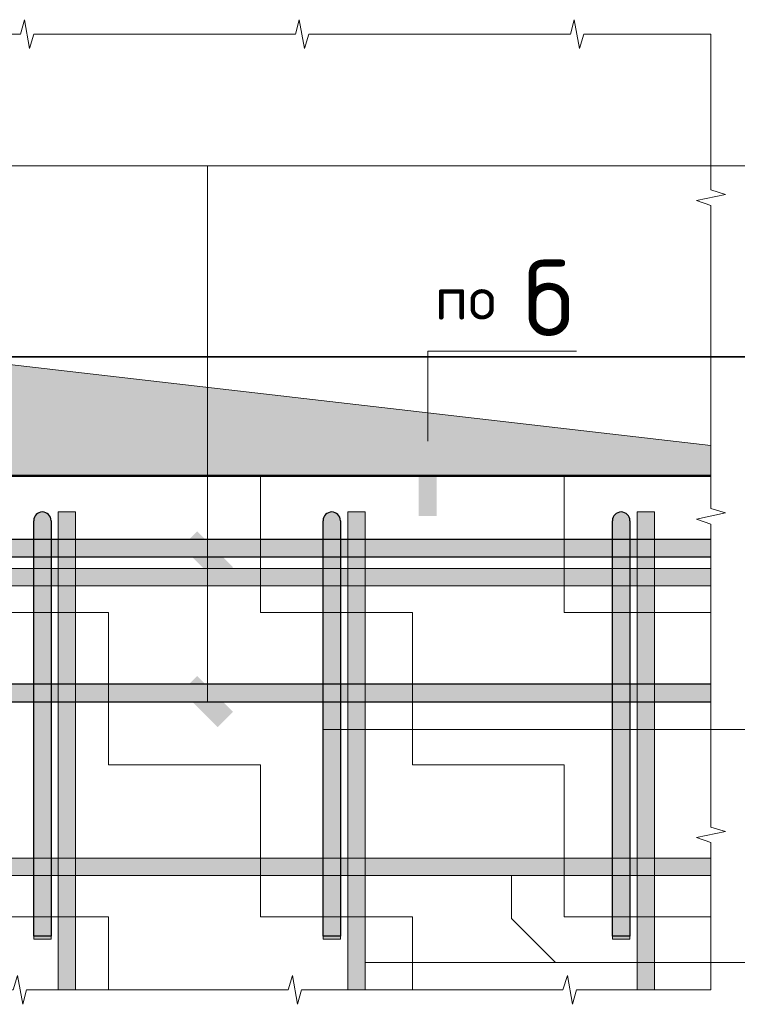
# Model space of a CAD drawing. Header units: metres. Extents: x -38 to 114, y -15 to 21.
# Tile 216 of 240: x 74.279 to 74.775, y 8.025 to 8.705. Entities that reach past the tile are written whole.
import ezdxf

# ---------------------------------------------------------------- set-up
doc = ezdxf.new("R2010")
doc.units = ezdxf.units.M
for name, color, linetype in [('XR$3$_3898', 7, 'Continuous'), ('XR$4$_3898', 7, 'Continuous'), ('XR$6$_3898', 7, 'Continuous')]:
    doc.layers.add(name, color=color, linetype=linetype)
doc.layers.add('XR$4$Арм.стержн. Арматура края', color=96, linetype='Continuous', lineweight=35)
doc.layers.add('XR$6$Арм.стержн. Арматура края', color=96, linetype='Continuous', lineweight=35)
doc.styles.add('ISOCPEUR', font='txt')
pattern_1 = [(0, (0.21, 0.21), (0.105, 0.105), [0.105, -0.105]), (90, (0.21, 0.21), (-0.105, 0.105), [0.105, -0.105])]

# ---------------------------------------------------------------- blocks, each defined once
blk = doc.blocks.new('ЭЛЕМЕНТ_УЗОРА_6')
at = {"color": 7, "linetype": 'Continuous', "lineweight": 13, "transparency": 33554687}
for p, q in [((73.80638, 8.6946), (73.80638, 8.6946)), ((74.75638, 8.6946), (74.75638, 8.6946)), ((73.80638, 8.0346), (73.80638, 8.0346)), ((74.75638, 8.0346), (74.75638, 8.0346)), ((74.75638, 8.0346), (74.75638, 8.0346))]:
    blk.add_line(p, q, dxfattribs=at)
for points in [[(73.80638, 8.6946), (73.89929, 8.6946), (73.90195, 8.7046), (73.90556, 8.6846), (73.9086, 8.6946), (73.99638, 8.6946)], [(73.99638, 8.6946), (74.08929, 8.6946), (74.09195, 8.7046), (74.09556, 8.6846), (74.0986, 8.6946), (74.18638, 8.6946)], [(74.18638, 8.6946), (74.27929, 8.6946), (74.28195, 8.7046), (74.28556, 8.6846), (74.2886, 8.6946), (74.37638, 8.6946)], [(74.37638, 8.6946), (74.46929, 8.6946), (74.47195, 8.7046), (74.47556, 8.6846), (74.4786, 8.6946), (74.56638, 8.6946)], [(74.56638, 8.6946), (74.65929, 8.6946), (74.66195, 8.7046), (74.66556, 8.6846), (74.6686, 8.6946), (74.75638, 8.6946)], [(73.80638, 8.4746), (73.80638, 8.58218), (73.79638, 8.58526), (73.81638, 8.58944), (73.80638, 8.59296), (73.80638, 8.6946), (73.80638, 8.6946)], [(74.75638, 8.6946), (74.75638, 8.6946), (74.75638, 8.58702), (74.76638, 8.58394), (74.74638, 8.57976), (74.75638, 8.57624), (74.75638, 8.4746)], [(73.80638, 8.2546), (73.80638, 8.36218), (73.79638, 8.36526), (73.81638, 8.36944), (73.80638, 8.37296), (73.80638, 8.4746)], [(74.75638, 8.4746), (74.75638, 8.36702), (74.76638, 8.36394), (74.74638, 8.35976), (74.75638, 8.35624), (74.75638, 8.2546)], [(73.80638, 8.0346), (73.80638, 8.0346), (73.80638, 8.14218), (73.79638, 8.14526), (73.81638, 8.14944), (73.80638, 8.15296), (73.80638, 8.2546)], [(74.75638, 8.2546), (74.75638, 8.14702), (74.76638, 8.14394), (74.74638, 8.13976), (74.75638, 8.13624), (74.75638, 8.0346)], [(73.99638, 8.0346), (73.90347, 8.0346), (73.90081, 8.0246), (73.8972, 8.0446), (73.89416, 8.0346), (73.80638, 8.0346)], [(74.18638, 8.0346), (74.09347, 8.0346), (74.09081, 8.0246), (74.0872, 8.0446), (74.08416, 8.0346), (73.99638, 8.0346)], [(74.37638, 8.0346), (74.28347, 8.0346), (74.28081, 8.0246), (74.2772, 8.0446), (74.27416, 8.0346), (74.18638, 8.0346)], [(74.56638, 8.0346), (74.47347, 8.0346), (74.47081, 8.0246), (74.4672, 8.0446), (74.46416, 8.0346), (74.37638, 8.0346)], [(74.75638, 8.0346), (74.66347, 8.0346), (74.66081, 8.0246), (74.6572, 8.0446), (74.65416, 8.0346), (74.56638, 8.0346)]]:
    blk.add_lwpolyline(points, dxfattribs=at)
blk = doc.blocks.new('СЛОЖНЫЙ_ОБЪЕКТ_14')
at = {"linetype": 'Continuous', "lineweight": 13, "transparency": 33554687}
blk.add_hatch(color=7, dxfattribs=at).paths.add_polyline_path([(73.80638, 8.3256), (74.75638, 8.3256), (74.75638, 8.3136), (73.80638, 8.3136)], flags=16)
at = {"color": 7, "linetype": 'Continuous', "lineweight": 13, "transparency": 33554687}
blk.add_lwpolyline([(73.80638, 8.3256), (74.75638, 8.3256), (74.75638, 8.3136), (73.80638, 8.3136), (73.80638, 8.3256)], close=True, dxfattribs=at)
blk = doc.blocks.new('СЛОЖНЫЙ_ОБЪЕКТ_15')
at = {"linetype": 'Continuous', "lineweight": 13, "transparency": 33554687}
blk.add_hatch(color=7, dxfattribs=at).paths.add_polyline_path([(73.80638, 8.1256), (74.75638, 8.1256), (74.75638, 8.1136), (73.80638, 8.1136)], flags=16)
at = {"color": 7, "linetype": 'Continuous', "lineweight": 13, "transparency": 33554687}
blk.add_lwpolyline([(73.80638, 8.1256), (74.75638, 8.1256), (74.75638, 8.1136), (73.80638, 8.1136), (73.80638, 8.1256)], close=True, dxfattribs=at)
blk = doc.blocks.new('СЛОЖНЫЙ_ОБЪЕКТ_16')
at = {"linetype": 'Continuous', "lineweight": 25, "transparency": 33554687}
blk.add_hatch(color=8, dxfattribs=at).paths.add_polyline_path([(73.85638, 8.3336), (74.75638, 8.3336), (74.75638, 8.3456), (73.85638, 8.3456)])
at = {"color": 7, "linetype": 'Continuous', "lineweight": 25, "transparency": 33554687}
blk.add_line((73.85638, 8.3336), (74.75638, 8.3336), dxfattribs=at)
blk.add_lwpolyline([(74.75638, 8.3456), (73.85638, 8.3456), (73.85638, 8.3336)], dxfattribs=at)
blk = doc.blocks.new('СЛОЖНЫЙ_ОБЪЕКТ_20')
at = {"linetype": 'Continuous', "lineweight": 13, "true_color": 0xc5c5c5, "transparency": 33554687}
for points in [[(74.2889, 8.36104), (74.28953, 8.36213), (74.29036, 8.36306), (74.29138, 8.3638), (74.29253, 8.36431), (74.29375, 8.36457), (74.29501, 8.36457), (74.29623, 8.36431), (74.29738, 8.3638), (74.29839, 8.36306), (74.29923, 8.36213), (74.29986, 8.36104), (74.30025, 8.35985), (74.30038, 8.3586), (74.30038, 8.0716), (74.28838, 8.0716), (74.28838, 8.3586), (74.28851, 8.35985)], [(74.28838, 8.0716), (74.30038, 8.0716), (74.30038, 8.0696), (74.28838, 8.0696)]]:
    blk.add_hatch(color=9, dxfattribs=at).paths.add_polyline_path(points, flags=16)
at = {"color": 7, "linetype": 'Continuous', "lineweight": 25, "transparency": 33554687}
blk.add_lwpolyline([(74.30038, 8.3586), (74.30038, 8.0716), (74.28838, 8.0716), (74.28838, 8.3586)], dxfattribs=at)
at = {"color": 7, "linetype": 'Continuous', "lineweight": 13, "transparency": 33554687}
blk.add_lwpolyline([(74.28838, 8.0716), (74.30038, 8.0716), (74.30038, 8.0696), (74.28838, 8.0696), (74.28838, 8.0716)], close=True, dxfattribs=at)
at = {"color": 7, "linetype": 'Continuous', "lineweight": 25, "transparency": 33554687}
blk.add_arc((74.29438, 8.3586), 0.006, 0, 180, dxfattribs=at)
blk = doc.blocks.new('СЛОЖНЫЙ_ОБЪЕКТ_21')
at = {"linetype": 'Continuous', "lineweight": 13, "true_color": 0xc5c5c5, "transparency": 33554687}
for points in [[(74.4889, 8.36104), (74.48953, 8.36213), (74.49036, 8.36306), (74.49138, 8.3638), (74.49253, 8.36431), (74.49375, 8.36457), (74.49501, 8.36457), (74.49623, 8.36431), (74.49738, 8.3638), (74.49839, 8.36306), (74.49923, 8.36213), (74.49986, 8.36104), (74.50025, 8.35985), (74.50038, 8.3586), (74.50038, 8.0716), (74.48838, 8.0716), (74.48838, 8.3586), (74.48851, 8.35985)], [(74.48838, 8.0716), (74.50038, 8.0716), (74.50038, 8.0696), (74.48838, 8.0696)]]:
    blk.add_hatch(color=9, dxfattribs=at).paths.add_polyline_path(points, flags=16)
at = {"color": 7, "linetype": 'Continuous', "lineweight": 25, "transparency": 33554687}
blk.add_lwpolyline([(74.50038, 8.3586), (74.50038, 8.0716), (74.48838, 8.0716), (74.48838, 8.3586)], dxfattribs=at)
at = {"color": 7, "linetype": 'Continuous', "lineweight": 13, "transparency": 33554687}
blk.add_lwpolyline([(74.48838, 8.0716), (74.50038, 8.0716), (74.50038, 8.0696), (74.48838, 8.0696), (74.48838, 8.0716)], close=True, dxfattribs=at)
at = {"color": 7, "linetype": 'Continuous', "lineweight": 25, "transparency": 33554687}
blk.add_arc((74.49438, 8.3586), 0.006, 0, 180, dxfattribs=at)
blk = doc.blocks.new('СЛОЖНЫЙ_ОБЪЕКТ_22')
at = {"linetype": 'Continuous', "lineweight": 13, "transparency": 33554687}
blk.add_hatch(color=7, dxfattribs=at).paths.add_polyline_path([(74.31738, 8.0346), (74.31738, 8.3646), (74.30538, 8.3646), (74.30538, 8.0346)])
at = {"color": 7, "linetype": 'Continuous', "lineweight": 13, "transparency": 33554687}
blk.add_lwpolyline([(74.31738, 8.0346), (74.31738, 8.3646), (74.30538, 8.3646), (74.30538, 8.0346), (74.31738, 8.0346)], close=True, dxfattribs=at)
blk = doc.blocks.new('СЛОЖНЫЙ_ОБЪЕКТ_23')
at = {"linetype": 'Continuous', "lineweight": 13, "transparency": 33554687}
blk.add_hatch(color=7, dxfattribs=at).paths.add_polyline_path([(74.51738, 8.0346), (74.51738, 8.3646), (74.50538, 8.3646), (74.50538, 8.0346)])
at = {"color": 7, "linetype": 'Continuous', "lineweight": 13, "transparency": 33554687}
blk.add_lwpolyline([(74.51738, 8.0346), (74.51738, 8.3646), (74.50538, 8.3646), (74.50538, 8.0346), (74.51738, 8.0346)], close=True, dxfattribs=at)
blk = doc.blocks.new('СЛОЖНЫЙ_ОБЪЕКТ_24')
at = {"linetype": 'Continuous', "lineweight": 13, "true_color": 0xc5c5c5, "transparency": 33554687}
for points in [[(74.6889, 8.36104), (74.68953, 8.36213), (74.69036, 8.36306), (74.69138, 8.3638), (74.69253, 8.36431), (74.69375, 8.36457), (74.69501, 8.36457), (74.69623, 8.36431), (74.69738, 8.3638), (74.69839, 8.36306), (74.69923, 8.36213), (74.69986, 8.36104), (74.70025, 8.35985), (74.70038, 8.3586), (74.70038, 8.0716), (74.68838, 8.0716), (74.68838, 8.3586), (74.68851, 8.35985)], [(74.68838, 8.0716), (74.70038, 8.0716), (74.70038, 8.0696), (74.68838, 8.0696)]]:
    blk.add_hatch(color=9, dxfattribs=at).paths.add_polyline_path(points, flags=16)
at = {"color": 7, "linetype": 'Continuous', "lineweight": 25, "transparency": 33554687}
blk.add_lwpolyline([(74.70038, 8.3586), (74.70038, 8.0716), (74.68838, 8.0716), (74.68838, 8.3586)], dxfattribs=at)
at = {"color": 7, "linetype": 'Continuous', "lineweight": 13, "transparency": 33554687}
blk.add_lwpolyline([(74.68838, 8.0716), (74.70038, 8.0716), (74.70038, 8.0696), (74.68838, 8.0696), (74.68838, 8.0716)], close=True, dxfattribs=at)
at = {"color": 7, "linetype": 'Continuous', "lineweight": 25, "transparency": 33554687}
blk.add_arc((74.69438, 8.3586), 0.006, 0, 180, dxfattribs=at)
blk = doc.blocks.new('СЛОЖНЫЙ_ОБЪЕКТ_25')
at = {"linetype": 'Continuous', "lineweight": 13, "transparency": 33554687}
blk.add_hatch(color=7, dxfattribs=at).paths.add_polyline_path([(74.71738, 8.0346), (74.71738, 8.3646), (74.70538, 8.3646), (74.70538, 8.0346)])
at = {"color": 7, "linetype": 'Continuous', "lineweight": 13, "transparency": 33554687}
blk.add_lwpolyline([(74.71738, 8.0346), (74.71738, 8.3646), (74.70538, 8.3646), (74.70538, 8.0346), (74.71738, 8.0346)], close=True, dxfattribs=at)
blk = doc.blocks.new('СЛОЖНЫЙ_ОБЪЕКТ_27')
at = {"linetype": 'Continuous', "lineweight": 25, "transparency": 33554687}
blk.add_hatch(color=8, dxfattribs=at).paths.add_polyline_path([(73.85638, 8.2336), (74.75638, 8.2336), (74.75638, 8.2456), (73.85638, 8.2456)])
at = {"color": 7, "linetype": 'Continuous', "lineweight": 25, "transparency": 33554687}
blk.add_line((73.85638, 8.2336), (74.75638, 8.2336), dxfattribs=at)
blk.add_lwpolyline([(74.75638, 8.2456), (73.85638, 8.2456), (73.85638, 8.2336)], dxfattribs=at)
blk = doc.blocks.new('ЭЛЕМЕНТ_УЗОРА_18')
at = {"color": 7, "linetype": 'Continuous', "lineweight": 13, "transparency": 33554687}
for p, q in [((73.80638, 8.6946), (73.80638, 8.6946)), ((74.75638, 8.6946), (74.75638, 8.6946)), ((73.80638, 8.0346), (73.80638, 8.0346)), ((74.75638, 8.0346), (74.75638, 8.0346)), ((74.75638, 8.0346), (74.75638, 8.0346))]:
    blk.add_line(p, q, dxfattribs=at)
for points in [[(73.80638, 8.6946), (73.89929, 8.6946), (73.90195, 8.7046), (73.90556, 8.6846), (73.9086, 8.6946), (73.99638, 8.6946)], [(73.99638, 8.6946), (74.08929, 8.6946), (74.09195, 8.7046), (74.09556, 8.6846), (74.0986, 8.6946), (74.18638, 8.6946)], [(74.18638, 8.6946), (74.27929, 8.6946), (74.28195, 8.7046), (74.28556, 8.6846), (74.2886, 8.6946), (74.37638, 8.6946)], [(74.37638, 8.6946), (74.46929, 8.6946), (74.47195, 8.7046), (74.47556, 8.6846), (74.4786, 8.6946), (74.56638, 8.6946)], [(74.56638, 8.6946), (74.65929, 8.6946), (74.66195, 8.7046), (74.66556, 8.6846), (74.6686, 8.6946), (74.75638, 8.6946)], [(73.80638, 8.4746), (73.80638, 8.58218), (73.79638, 8.58526), (73.81638, 8.58944), (73.80638, 8.59296), (73.80638, 8.6946), (73.80638, 8.6946)], [(74.75638, 8.6946), (74.75638, 8.6946), (74.75638, 8.58702), (74.76638, 8.58394), (74.74638, 8.57976), (74.75638, 8.57624), (74.75638, 8.4746)], [(73.80638, 8.2546), (73.80638, 8.36218), (73.79638, 8.36526), (73.81638, 8.36944), (73.80638, 8.37296), (73.80638, 8.4746)], [(74.75638, 8.4746), (74.75638, 8.36702), (74.76638, 8.36394), (74.74638, 8.35976), (74.75638, 8.35624), (74.75638, 8.2546)], [(73.80638, 8.0346), (73.80638, 8.0346), (73.80638, 8.14218), (73.79638, 8.14526), (73.81638, 8.14944), (73.80638, 8.15296), (73.80638, 8.2546)], [(74.75638, 8.2546), (74.75638, 8.14702), (74.76638, 8.14394), (74.74638, 8.13976), (74.75638, 8.13624), (74.75638, 8.0346)], [(73.99638, 8.0346), (73.90347, 8.0346), (73.90081, 8.0246), (73.8972, 8.0446), (73.89416, 8.0346), (73.80638, 8.0346)], [(74.18638, 8.0346), (74.09347, 8.0346), (74.09081, 8.0246), (74.0872, 8.0446), (74.08416, 8.0346), (73.99638, 8.0346)], [(74.37638, 8.0346), (74.28347, 8.0346), (74.28081, 8.0246), (74.2772, 8.0446), (74.27416, 8.0346), (74.18638, 8.0346)], [(74.56638, 8.0346), (74.47347, 8.0346), (74.47081, 8.0246), (74.4672, 8.0446), (74.46416, 8.0346), (74.37638, 8.0346)], [(74.75638, 8.0346), (74.66347, 8.0346), (74.66081, 8.0246), (74.6572, 8.0446), (74.65416, 8.0346), (74.56638, 8.0346)]]:
    blk.add_lwpolyline(points, dxfattribs=at)
blk = doc.blocks.new('СЛОЖНЫЙ_ОБЪЕКТ_53')
at = {"linetype": 'Continuous', "lineweight": 13, "transparency": 33554687}
blk.add_hatch(color=7, dxfattribs=at).paths.add_polyline_path([(73.80638, 8.3256), (74.75638, 8.3256), (74.75638, 8.3136), (73.80638, 8.3136)], flags=16)
at = {"color": 7, "linetype": 'Continuous', "lineweight": 13, "transparency": 33554687}
blk.add_lwpolyline([(73.80638, 8.3256), (74.75638, 8.3256), (74.75638, 8.3136), (73.80638, 8.3136), (73.80638, 8.3256)], close=True, dxfattribs=at)
blk = doc.blocks.new('СЛОЖНЫЙ_ОБЪЕКТ_54')
at = {"linetype": 'Continuous', "lineweight": 13, "transparency": 33554687}
blk.add_hatch(color=7, dxfattribs=at).paths.add_polyline_path([(73.80638, 8.1256), (74.75638, 8.1256), (74.75638, 8.1136), (73.80638, 8.1136)], flags=16)
at = {"color": 7, "linetype": 'Continuous', "lineweight": 13, "transparency": 33554687}
blk.add_lwpolyline([(73.80638, 8.1256), (74.75638, 8.1256), (74.75638, 8.1136), (73.80638, 8.1136), (73.80638, 8.1256)], close=True, dxfattribs=at)
blk = doc.blocks.new('СЛОЖНЫЙ_ОБЪЕКТ_55')
at = {"linetype": 'Continuous', "lineweight": 25, "transparency": 33554687}
blk.add_hatch(color=8, dxfattribs=at).paths.add_polyline_path([(73.85638, 8.3336), (74.75638, 8.3336), (74.75638, 8.3456), (73.85638, 8.3456)])
at = {"color": 7, "linetype": 'Continuous', "lineweight": 25, "transparency": 33554687}
blk.add_line((73.85638, 8.3336), (74.75638, 8.3336), dxfattribs=at)
blk.add_lwpolyline([(74.75638, 8.3456), (73.85638, 8.3456), (73.85638, 8.3336)], dxfattribs=at)
blk = doc.blocks.new('СЛОЖНЫЙ_ОБЪЕКТ_59')
at = {"linetype": 'Continuous', "lineweight": 13, "true_color": 0xc5c5c5, "transparency": 33554687}
for points in [[(74.2889, 8.36104), (74.28953, 8.36213), (74.29036, 8.36306), (74.29138, 8.3638), (74.29253, 8.36431), (74.29375, 8.36457), (74.29501, 8.36457), (74.29623, 8.36431), (74.29738, 8.3638), (74.29839, 8.36306), (74.29923, 8.36213), (74.29986, 8.36104), (74.30025, 8.35985), (74.30038, 8.3586), (74.30038, 8.0716), (74.28838, 8.0716), (74.28838, 8.3586), (74.28851, 8.35985)], [(74.28838, 8.0716), (74.30038, 8.0716), (74.30038, 8.0696), (74.28838, 8.0696)]]:
    blk.add_hatch(color=9, dxfattribs=at).paths.add_polyline_path(points, flags=16)
at = {"color": 7, "linetype": 'Continuous', "lineweight": 25, "transparency": 33554687}
blk.add_lwpolyline([(74.30038, 8.3586), (74.30038, 8.0716), (74.28838, 8.0716), (74.28838, 8.3586)], dxfattribs=at)
at = {"color": 7, "linetype": 'Continuous', "lineweight": 13, "transparency": 33554687}
blk.add_lwpolyline([(74.28838, 8.0716), (74.30038, 8.0716), (74.30038, 8.0696), (74.28838, 8.0696), (74.28838, 8.0716)], close=True, dxfattribs=at)
at = {"color": 7, "linetype": 'Continuous', "lineweight": 25, "transparency": 33554687}
blk.add_arc((74.29438, 8.3586), 0.006, 0, 180, dxfattribs=at)
blk = doc.blocks.new('СЛОЖНЫЙ_ОБЪЕКТ_60')
at = {"linetype": 'Continuous', "lineweight": 13, "true_color": 0xc5c5c5, "transparency": 33554687}
for points in [[(74.4889, 8.36104), (74.48953, 8.36213), (74.49036, 8.36306), (74.49138, 8.3638), (74.49253, 8.36431), (74.49375, 8.36457), (74.49501, 8.36457), (74.49623, 8.36431), (74.49738, 8.3638), (74.49839, 8.36306), (74.49923, 8.36213), (74.49986, 8.36104), (74.50025, 8.35985), (74.50038, 8.3586), (74.50038, 8.0716), (74.48838, 8.0716), (74.48838, 8.3586), (74.48851, 8.35985)], [(74.48838, 8.0716), (74.50038, 8.0716), (74.50038, 8.0696), (74.48838, 8.0696)]]:
    blk.add_hatch(color=9, dxfattribs=at).paths.add_polyline_path(points, flags=16)
at = {"color": 7, "linetype": 'Continuous', "lineweight": 25, "transparency": 33554687}
blk.add_lwpolyline([(74.50038, 8.3586), (74.50038, 8.0716), (74.48838, 8.0716), (74.48838, 8.3586)], dxfattribs=at)
at = {"color": 7, "linetype": 'Continuous', "lineweight": 13, "transparency": 33554687}
blk.add_lwpolyline([(74.48838, 8.0716), (74.50038, 8.0716), (74.50038, 8.0696), (74.48838, 8.0696), (74.48838, 8.0716)], close=True, dxfattribs=at)
at = {"color": 7, "linetype": 'Continuous', "lineweight": 25, "transparency": 33554687}
blk.add_arc((74.49438, 8.3586), 0.006, 0, 180, dxfattribs=at)
blk = doc.blocks.new('СЛОЖНЫЙ_ОБЪЕКТ_61')
at = {"linetype": 'Continuous', "lineweight": 13, "transparency": 33554687}
blk.add_hatch(color=7, dxfattribs=at).paths.add_polyline_path([(74.31738, 8.0346), (74.31738, 8.3646), (74.30538, 8.3646), (74.30538, 8.0346)])
at = {"color": 7, "linetype": 'Continuous', "lineweight": 13, "transparency": 33554687}
blk.add_lwpolyline([(74.31738, 8.0346), (74.31738, 8.3646), (74.30538, 8.3646), (74.30538, 8.0346), (74.31738, 8.0346)], close=True, dxfattribs=at)
blk = doc.blocks.new('СЛОЖНЫЙ_ОБЪЕКТ_62')
at = {"linetype": 'Continuous', "lineweight": 13, "transparency": 33554687}
blk.add_hatch(color=7, dxfattribs=at).paths.add_polyline_path([(74.51738, 8.0346), (74.51738, 8.3646), (74.50538, 8.3646), (74.50538, 8.0346)])
at = {"color": 7, "linetype": 'Continuous', "lineweight": 13, "transparency": 33554687}
blk.add_lwpolyline([(74.51738, 8.0346), (74.51738, 8.3646), (74.50538, 8.3646), (74.50538, 8.0346), (74.51738, 8.0346)], close=True, dxfattribs=at)
blk = doc.blocks.new('СЛОЖНЫЙ_ОБЪЕКТ_63')
at = {"linetype": 'Continuous', "lineweight": 13, "true_color": 0xc5c5c5, "transparency": 33554687}
for points in [[(74.6889, 8.36104), (74.68953, 8.36213), (74.69036, 8.36306), (74.69138, 8.3638), (74.69253, 8.36431), (74.69375, 8.36457), (74.69501, 8.36457), (74.69623, 8.36431), (74.69738, 8.3638), (74.69839, 8.36306), (74.69923, 8.36213), (74.69986, 8.36104), (74.70025, 8.35985), (74.70038, 8.3586), (74.70038, 8.0716), (74.68838, 8.0716), (74.68838, 8.3586), (74.68851, 8.35985)], [(74.68838, 8.0716), (74.70038, 8.0716), (74.70038, 8.0696), (74.68838, 8.0696)]]:
    blk.add_hatch(color=9, dxfattribs=at).paths.add_polyline_path(points, flags=16)
at = {"color": 7, "linetype": 'Continuous', "lineweight": 25, "transparency": 33554687}
blk.add_lwpolyline([(74.70038, 8.3586), (74.70038, 8.0716), (74.68838, 8.0716), (74.68838, 8.3586)], dxfattribs=at)
at = {"color": 7, "linetype": 'Continuous', "lineweight": 13, "transparency": 33554687}
blk.add_lwpolyline([(74.68838, 8.0716), (74.70038, 8.0716), (74.70038, 8.0696), (74.68838, 8.0696), (74.68838, 8.0716)], close=True, dxfattribs=at)
at = {"color": 7, "linetype": 'Continuous', "lineweight": 25, "transparency": 33554687}
blk.add_arc((74.69438, 8.3586), 0.006, 0, 180, dxfattribs=at)
blk = doc.blocks.new('СЛОЖНЫЙ_ОБЪЕКТ_64')
at = {"linetype": 'Continuous', "lineweight": 13, "transparency": 33554687}
blk.add_hatch(color=7, dxfattribs=at).paths.add_polyline_path([(74.71738, 8.0346), (74.71738, 8.3646), (74.70538, 8.3646), (74.70538, 8.0346)])
at = {"color": 7, "linetype": 'Continuous', "lineweight": 13, "transparency": 33554687}
blk.add_lwpolyline([(74.71738, 8.0346), (74.71738, 8.3646), (74.70538, 8.3646), (74.70538, 8.0346), (74.71738, 8.0346)], close=True, dxfattribs=at)
blk = doc.blocks.new('СЛОЖНЫЙ_ОБЪЕКТ_66')
at = {"linetype": 'Continuous', "lineweight": 25, "transparency": 33554687}
blk.add_hatch(color=8, dxfattribs=at).paths.add_polyline_path([(73.85638, 8.2336), (74.75638, 8.2336), (74.75638, 8.2456), (73.85638, 8.2456)])
at = {"color": 7, "linetype": 'Continuous', "lineweight": 25, "transparency": 33554687}
blk.add_line((73.85638, 8.2336), (74.75638, 8.2336), dxfattribs=at)
blk.add_lwpolyline([(74.75638, 8.2456), (73.85638, 8.2456), (73.85638, 8.2336)], dxfattribs=at)
blk = doc.blocks.new('ЭЛЕМЕНТ_УЗОРА_34')
at = {"color": 7, "linetype": 'Continuous', "lineweight": 13, "transparency": 33554687}
for p, q in [((73.80638, 8.6946), (73.80638, 8.6946)), ((74.75638, 8.6946), (74.75638, 8.6946)), ((73.80638, 8.0346), (73.80638, 8.0346)), ((74.75638, 8.0346), (74.75638, 8.0346)), ((74.75638, 8.0346), (74.75638, 8.0346))]:
    blk.add_line(p, q, dxfattribs=at)
for points in [[(73.80638, 8.6946), (73.89929, 8.6946), (73.90195, 8.7046), (73.90556, 8.6846), (73.9086, 8.6946), (73.99638, 8.6946)], [(73.99638, 8.6946), (74.08929, 8.6946), (74.09195, 8.7046), (74.09556, 8.6846), (74.0986, 8.6946), (74.18638, 8.6946)], [(74.18638, 8.6946), (74.27929, 8.6946), (74.28195, 8.7046), (74.28556, 8.6846), (74.2886, 8.6946), (74.37638, 8.6946)], [(74.37638, 8.6946), (74.46929, 8.6946), (74.47195, 8.7046), (74.47556, 8.6846), (74.4786, 8.6946), (74.56638, 8.6946)], [(74.56638, 8.6946), (74.65929, 8.6946), (74.66195, 8.7046), (74.66556, 8.6846), (74.6686, 8.6946), (74.75638, 8.6946)], [(73.80638, 8.4746), (73.80638, 8.58218), (73.79638, 8.58526), (73.81638, 8.58944), (73.80638, 8.59296), (73.80638, 8.6946), (73.80638, 8.6946)], [(74.75638, 8.6946), (74.75638, 8.6946), (74.75638, 8.58702), (74.76638, 8.58394), (74.74638, 8.57976), (74.75638, 8.57624), (74.75638, 8.4746)], [(73.80638, 8.2546), (73.80638, 8.36218), (73.79638, 8.36526), (73.81638, 8.36944), (73.80638, 8.37296), (73.80638, 8.4746)], [(74.75638, 8.4746), (74.75638, 8.36702), (74.76638, 8.36394), (74.74638, 8.35976), (74.75638, 8.35624), (74.75638, 8.2546)], [(73.80638, 8.0346), (73.80638, 8.0346), (73.80638, 8.14218), (73.79638, 8.14526), (73.81638, 8.14944), (73.80638, 8.15296), (73.80638, 8.2546)], [(74.75638, 8.2546), (74.75638, 8.14702), (74.76638, 8.14394), (74.74638, 8.13976), (74.75638, 8.13624), (74.75638, 8.0346)], [(73.99638, 8.0346), (73.90347, 8.0346), (73.90081, 8.0246), (73.8972, 8.0446), (73.89416, 8.0346), (73.80638, 8.0346)], [(74.18638, 8.0346), (74.09347, 8.0346), (74.09081, 8.0246), (74.0872, 8.0446), (74.08416, 8.0346), (73.99638, 8.0346)], [(74.37638, 8.0346), (74.28347, 8.0346), (74.28081, 8.0246), (74.2772, 8.0446), (74.27416, 8.0346), (74.18638, 8.0346)], [(74.56638, 8.0346), (74.47347, 8.0346), (74.47081, 8.0246), (74.4672, 8.0446), (74.46416, 8.0346), (74.37638, 8.0346)], [(74.75638, 8.0346), (74.66347, 8.0346), (74.66081, 8.0246), (74.6572, 8.0446), (74.65416, 8.0346), (74.56638, 8.0346)]]:
    blk.add_lwpolyline(points, dxfattribs=at)
blk = doc.blocks.new('СЛОЖНЫЙ_ОБЪЕКТ_85')
at = {"linetype": 'Continuous', "lineweight": 13, "transparency": 33554687}
blk.add_hatch(color=7, dxfattribs=at).paths.add_polyline_path([(73.80638, 8.3256), (74.75638, 8.3256), (74.75638, 8.3136), (73.80638, 8.3136)], flags=16)
at = {"color": 7, "linetype": 'Continuous', "lineweight": 13, "transparency": 33554687}
blk.add_lwpolyline([(73.80638, 8.3256), (74.75638, 8.3256), (74.75638, 8.3136), (73.80638, 8.3136), (73.80638, 8.3256)], close=True, dxfattribs=at)
blk = doc.blocks.new('СЛОЖНЫЙ_ОБЪЕКТ_86')
at = {"linetype": 'Continuous', "lineweight": 13, "transparency": 33554687}
blk.add_hatch(color=7, dxfattribs=at).paths.add_polyline_path([(73.80638, 8.1256), (74.75638, 8.1256), (74.75638, 8.1136), (73.80638, 8.1136)], flags=16)
at = {"color": 7, "linetype": 'Continuous', "lineweight": 13, "transparency": 33554687}
blk.add_lwpolyline([(73.80638, 8.1256), (74.75638, 8.1256), (74.75638, 8.1136), (73.80638, 8.1136), (73.80638, 8.1256)], close=True, dxfattribs=at)
blk = doc.blocks.new('СЛОЖНЫЙ_ОБЪЕКТ_87')
at = {"linetype": 'Continuous', "lineweight": 25, "transparency": 33554687}
blk.add_hatch(color=8, dxfattribs=at).paths.add_polyline_path([(73.85638, 8.3336), (74.75638, 8.3336), (74.75638, 8.3456), (73.85638, 8.3456)])
at = {"color": 7, "linetype": 'Continuous', "lineweight": 25, "transparency": 33554687}
blk.add_line((73.85638, 8.3336), (74.75638, 8.3336), dxfattribs=at)
blk.add_lwpolyline([(74.75638, 8.3456), (73.85638, 8.3456), (73.85638, 8.3336)], dxfattribs=at)
blk = doc.blocks.new('СЛОЖНЫЙ_ОБЪЕКТ_91')
at = {"linetype": 'Continuous', "lineweight": 13, "true_color": 0xc5c5c5, "transparency": 33554687}
for points in [[(74.2889, 8.36104), (74.28953, 8.36213), (74.29036, 8.36306), (74.29138, 8.3638), (74.29253, 8.36431), (74.29375, 8.36457), (74.29501, 8.36457), (74.29623, 8.36431), (74.29738, 8.3638), (74.29839, 8.36306), (74.29923, 8.36213), (74.29986, 8.36104), (74.30025, 8.35985), (74.30038, 8.3586), (74.30038, 8.0716), (74.28838, 8.0716), (74.28838, 8.3586), (74.28851, 8.35985)], [(74.28838, 8.0716), (74.30038, 8.0716), (74.30038, 8.0696), (74.28838, 8.0696)]]:
    blk.add_hatch(color=9, dxfattribs=at).paths.add_polyline_path(points, flags=16)
at = {"color": 7, "linetype": 'Continuous', "lineweight": 25, "transparency": 33554687}
blk.add_lwpolyline([(74.30038, 8.3586), (74.30038, 8.0716), (74.28838, 8.0716), (74.28838, 8.3586)], dxfattribs=at)
at = {"color": 7, "linetype": 'Continuous', "lineweight": 13, "transparency": 33554687}
blk.add_lwpolyline([(74.28838, 8.0716), (74.30038, 8.0716), (74.30038, 8.0696), (74.28838, 8.0696), (74.28838, 8.0716)], close=True, dxfattribs=at)
at = {"color": 7, "linetype": 'Continuous', "lineweight": 25, "transparency": 33554687}
blk.add_arc((74.29438, 8.3586), 0.006, 0, 180, dxfattribs=at)
blk = doc.blocks.new('СЛОЖНЫЙ_ОБЪЕКТ_92')
at = {"linetype": 'Continuous', "lineweight": 13, "true_color": 0xc5c5c5, "transparency": 33554687}
for points in [[(74.4889, 8.36104), (74.48953, 8.36213), (74.49036, 8.36306), (74.49138, 8.3638), (74.49253, 8.36431), (74.49375, 8.36457), (74.49501, 8.36457), (74.49623, 8.36431), (74.49738, 8.3638), (74.49839, 8.36306), (74.49923, 8.36213), (74.49986, 8.36104), (74.50025, 8.35985), (74.50038, 8.3586), (74.50038, 8.0716), (74.48838, 8.0716), (74.48838, 8.3586), (74.48851, 8.35985)], [(74.48838, 8.0716), (74.50038, 8.0716), (74.50038, 8.0696), (74.48838, 8.0696)]]:
    blk.add_hatch(color=9, dxfattribs=at).paths.add_polyline_path(points, flags=16)
at = {"color": 7, "linetype": 'Continuous', "lineweight": 25, "transparency": 33554687}
blk.add_lwpolyline([(74.50038, 8.3586), (74.50038, 8.0716), (74.48838, 8.0716), (74.48838, 8.3586)], dxfattribs=at)
at = {"color": 7, "linetype": 'Continuous', "lineweight": 13, "transparency": 33554687}
blk.add_lwpolyline([(74.48838, 8.0716), (74.50038, 8.0716), (74.50038, 8.0696), (74.48838, 8.0696), (74.48838, 8.0716)], close=True, dxfattribs=at)
at = {"color": 7, "linetype": 'Continuous', "lineweight": 25, "transparency": 33554687}
blk.add_arc((74.49438, 8.3586), 0.006, 0, 180, dxfattribs=at)
blk = doc.blocks.new('СЛОЖНЫЙ_ОБЪЕКТ_93')
at = {"linetype": 'Continuous', "lineweight": 13, "transparency": 33554687}
blk.add_hatch(color=7, dxfattribs=at).paths.add_polyline_path([(74.31738, 8.0346), (74.31738, 8.3646), (74.30538, 8.3646), (74.30538, 8.0346)])
at = {"color": 7, "linetype": 'Continuous', "lineweight": 13, "transparency": 33554687}
blk.add_lwpolyline([(74.31738, 8.0346), (74.31738, 8.3646), (74.30538, 8.3646), (74.30538, 8.0346), (74.31738, 8.0346)], close=True, dxfattribs=at)
blk = doc.blocks.new('СЛОЖНЫЙ_ОБЪЕКТ_94')
at = {"linetype": 'Continuous', "lineweight": 13, "transparency": 33554687}
blk.add_hatch(color=7, dxfattribs=at).paths.add_polyline_path([(74.51738, 8.0346), (74.51738, 8.3646), (74.50538, 8.3646), (74.50538, 8.0346)])
at = {"color": 7, "linetype": 'Continuous', "lineweight": 13, "transparency": 33554687}
blk.add_lwpolyline([(74.51738, 8.0346), (74.51738, 8.3646), (74.50538, 8.3646), (74.50538, 8.0346), (74.51738, 8.0346)], close=True, dxfattribs=at)
blk = doc.blocks.new('СЛОЖНЫЙ_ОБЪЕКТ_95')
at = {"linetype": 'Continuous', "lineweight": 13, "true_color": 0xc5c5c5, "transparency": 33554687}
for points in [[(74.6889, 8.36104), (74.68953, 8.36213), (74.69036, 8.36306), (74.69138, 8.3638), (74.69253, 8.36431), (74.69375, 8.36457), (74.69501, 8.36457), (74.69623, 8.36431), (74.69738, 8.3638), (74.69839, 8.36306), (74.69923, 8.36213), (74.69986, 8.36104), (74.70025, 8.35985), (74.70038, 8.3586), (74.70038, 8.0716), (74.68838, 8.0716), (74.68838, 8.3586), (74.68851, 8.35985)], [(74.68838, 8.0716), (74.70038, 8.0716), (74.70038, 8.0696), (74.68838, 8.0696)]]:
    blk.add_hatch(color=9, dxfattribs=at).paths.add_polyline_path(points, flags=16)
at = {"color": 7, "linetype": 'Continuous', "lineweight": 25, "transparency": 33554687}
blk.add_lwpolyline([(74.70038, 8.3586), (74.70038, 8.0716), (74.68838, 8.0716), (74.68838, 8.3586)], dxfattribs=at)
at = {"color": 7, "linetype": 'Continuous', "lineweight": 13, "transparency": 33554687}
blk.add_lwpolyline([(74.68838, 8.0716), (74.70038, 8.0716), (74.70038, 8.0696), (74.68838, 8.0696), (74.68838, 8.0716)], close=True, dxfattribs=at)
at = {"color": 7, "linetype": 'Continuous', "lineweight": 25, "transparency": 33554687}
blk.add_arc((74.69438, 8.3586), 0.006, 0, 180, dxfattribs=at)
blk = doc.blocks.new('СЛОЖНЫЙ_ОБЪЕКТ_96')
at = {"linetype": 'Continuous', "lineweight": 13, "transparency": 33554687}
blk.add_hatch(color=7, dxfattribs=at).paths.add_polyline_path([(74.71738, 8.0346), (74.71738, 8.3646), (74.70538, 8.3646), (74.70538, 8.0346)])
at = {"color": 7, "linetype": 'Continuous', "lineweight": 13, "transparency": 33554687}
blk.add_lwpolyline([(74.71738, 8.0346), (74.71738, 8.3646), (74.70538, 8.3646), (74.70538, 8.0346), (74.71738, 8.0346)], close=True, dxfattribs=at)
blk = doc.blocks.new('СЛОЖНЫЙ_ОБЪЕКТ_98')
at = {"linetype": 'Continuous', "lineweight": 25, "transparency": 33554687}
blk.add_hatch(color=8, dxfattribs=at).paths.add_polyline_path([(73.85638, 8.2336), (74.75638, 8.2336), (74.75638, 8.2456), (73.85638, 8.2456)])
at = {"color": 7, "linetype": 'Continuous', "lineweight": 25, "transparency": 33554687}
blk.add_line((73.85638, 8.2336), (74.75638, 8.2336), dxfattribs=at)
blk.add_lwpolyline([(74.75638, 8.2456), (73.85638, 8.2456), (73.85638, 8.2336)], dxfattribs=at)

msp = doc.modelspace()

# ---------------------------------------------------------------- hatches: boundary and pattern name
at = {"linetype": 'Continuous', "lineweight": 13, "transparency": 33554687}
h = msp.add_hatch(dxfattribs=at)
h.set_pattern_fill('____', scale=0.105, style=0, pattern_type=2)
h.set_pattern_definition(pattern_1)
h.paths.add_polyline_path([(73.80638, 8.6946), (73.80638, 8.0346), (74.75638, 8.0346), (74.75638, 8.3896), (74.18138, 8.3896), (74.18138, 8.6946)], flags=0)
h = msp.add_hatch(dxfattribs=at)
h.set_pattern_fill('____', scale=0.105, style=0, pattern_type=2)
h.set_pattern_definition(pattern_1)
h.paths.add_polyline_path([(73.80638, 8.6946), (73.80638, 8.0346), (74.75638, 8.0346), (74.75638, 8.3896), (74.18138, 8.3896), (74.18138, 8.6946)], flags=0)
h = msp.add_hatch(dxfattribs=at)
h.set_pattern_fill('____', scale=0.105, style=0, pattern_type=2)
h.set_pattern_definition(pattern_1)
h.paths.add_polyline_path([(73.80638, 8.6946), (73.80638, 8.0346), (74.75638, 8.0346), (74.75638, 8.3896), (74.18138, 8.3896), (74.18138, 8.6946)], flags=0)
at = {"linetype": 'Continuous', "lineweight": 13, "true_color": 0x696969, "transparency": 33554687}
msp.add_hatch(color=251, dxfattribs=at).paths.add_polyline_path([(74.75638, 8.4106), (74.25957, 8.46779), (74.18138, 8.6946), (74.18138, 8.3896), (74.75638, 8.3896)])
msp.add_hatch(color=251, dxfattribs=at).paths.add_polyline_path([(74.75638, 8.4106), (74.25957, 8.46779), (74.18138, 8.6946), (74.18138, 8.3896), (74.75638, 8.3896)])
msp.add_hatch(color=251, dxfattribs=at).paths.add_polyline_path([(74.75638, 8.4106), (74.25957, 8.46779), (74.18138, 8.6946), (74.18138, 8.3896), (74.75638, 8.3896)])
at = {"linetype": 'Continuous', "lineweight": 25, "true_color": 0x000000, "transparency": 33554687}
msp.add_hatch(color=18, dxfattribs=at).paths.add_polyline_path([(74.56691, 8.41107), (74.56693, 8.41068), (74.56693, 8.36194), (74.55439, 8.36194), (74.55439, 8.41068), (74.55442, 8.41107), (74.55449, 8.41144), (74.55461, 8.41181), (74.55478, 8.41215), (74.555, 8.41247), (74.55525, 8.41276), (74.55554, 8.41301), (74.55586, 8.41322), (74.5562, 8.41339), (74.55656, 8.41352), (74.55694, 8.41359), (74.55732, 8.41362), (74.564, 8.41362), (74.56438, 8.41359), (74.56476, 8.41352), (74.56512, 8.41339), (74.56546, 8.41322), (74.56578, 8.41301), (74.56607, 8.41276), (74.56632, 8.41247), (74.56654, 8.41215), (74.56671, 8.41181), (74.56683, 8.41144)], flags=16)
msp.add_hatch(color=18, dxfattribs=at).paths.add_polyline_path([(74.56691, 8.41107), (74.56693, 8.41068), (74.56693, 8.36194), (74.55439, 8.36194), (74.55439, 8.41068), (74.55442, 8.41107), (74.55449, 8.41144), (74.55461, 8.41181), (74.55478, 8.41215), (74.555, 8.41247), (74.55525, 8.41276), (74.55554, 8.41301), (74.55586, 8.41322), (74.5562, 8.41339), (74.55656, 8.41352), (74.55694, 8.41359), (74.55732, 8.41362), (74.564, 8.41362), (74.56438, 8.41359), (74.56476, 8.41352), (74.56512, 8.41339), (74.56546, 8.41322), (74.56578, 8.41301), (74.56607, 8.41276), (74.56632, 8.41247), (74.56654, 8.41215), (74.56671, 8.41181), (74.56683, 8.41144)], flags=16)
msp.add_hatch(color=18, dxfattribs=at).paths.add_polyline_path([(74.56691, 8.41107), (74.56693, 8.41068), (74.56693, 8.36194), (74.55439, 8.36194), (74.55439, 8.41068), (74.55442, 8.41107), (74.55449, 8.41144), (74.55461, 8.41181), (74.55478, 8.41215), (74.555, 8.41247), (74.55525, 8.41276), (74.55554, 8.41301), (74.55586, 8.41322), (74.5562, 8.41339), (74.55656, 8.41352), (74.55694, 8.41359), (74.55732, 8.41362), (74.564, 8.41362), (74.56438, 8.41359), (74.56476, 8.41352), (74.56512, 8.41339), (74.56546, 8.41322), (74.56578, 8.41301), (74.56607, 8.41276), (74.56632, 8.41247), (74.56654, 8.41215), (74.56671, 8.41181), (74.56683, 8.41144)], flags=16)
for points in [[(74.40138, 8.35128), (74.39077, 8.34067), (74.41552, 8.31592), (74.42612, 8.32653)], [(74.40138, 8.35128), (74.39077, 8.34067), (74.41552, 8.31592), (74.42612, 8.32653)], [(74.40138, 8.35128), (74.39077, 8.34067), (74.41552, 8.31592), (74.42612, 8.32653)], [(74.40138, 8.25128), (74.39077, 8.24067), (74.41552, 8.21592), (74.42612, 8.22653)], [(74.40138, 8.25128), (74.39077, 8.24067), (74.41552, 8.21592), (74.42612, 8.22653)], [(74.40138, 8.25128), (74.39077, 8.24067), (74.41552, 8.21592), (74.42612, 8.22653)]]:
    msp.add_hatch(color=18, dxfattribs=at).paths.add_polyline_path(points)

# ---------------------------------------------------------------- linework, layer by layer
at = {"color": 7, "linetype": 'Continuous', "lineweight": 13, "transparency": 33554687}
for p, q in [((74.03738, 8.60357), (75.04771, 8.60357)), ((74.03738, 8.60357), (75.04771, 8.60357)), ((74.03738, 8.60357), (75.04771, 8.60357)), ((74.40845, 8.2336), (74.40845, 8.60357)), ((74.40845, 8.2336), (74.40845, 8.60357)), ((74.40845, 8.2336), (74.40845, 8.60357)), ((86.41979, 8.47171), (67.91979, 8.47171)), ((74.51738, 8.05338), (75.07571, 8.05338)), ((74.51738, 8.05338), (75.07571, 8.05338)), ((74.51738, 8.05338), (75.07571, 8.05338))]:
    msp.add_line(p, q, dxfattribs=at)
at = {"color": 7, "linetype": 'Continuous', "lineweight": 35, "transparency": 33554687}
msp.add_line((67.91979, 8.47171), (86.41979, 8.47171), dxfattribs=at)
at = {"color": 7, "linetype": 'Continuous', "lineweight": 13, "transparency": 33554687}
for points in [[(74.75638, 8.4106), (74.25957, 8.46779), (74.18138, 8.6946)], [(74.75638, 8.4106), (74.25957, 8.46779), (74.18138, 8.6946)], [(74.75638, 8.4106), (74.25957, 8.46779), (74.18138, 8.6946)], [(74.56066, 8.41362), (74.56066, 8.47562), (74.66352, 8.47562)], [(74.56066, 8.41362), (74.56066, 8.47562), (74.66352, 8.47562)], [(74.56066, 8.41362), (74.56066, 8.47562), (74.66352, 8.47562)], [(75.06925, 8.21433), (74.66032, 8.21433), (74.48838, 8.21433)], [(75.06925, 8.21433), (74.66032, 8.21433), (74.48838, 8.21433)], [(75.06925, 8.21433), (74.66032, 8.21433), (74.48838, 8.21433)], [(74.64899, 8.05338), (74.61859, 8.08378), (74.61859, 8.1136)], [(74.64899, 8.05338), (74.61859, 8.08378), (74.61859, 8.1136)], [(74.64899, 8.05338), (74.61859, 8.08378), (74.61859, 8.1136)]]:
    msp.add_lwpolyline(points, dxfattribs=at)
at = {"layer": 'XR$3$_3898', "color": 7, "linetype": 'Continuous', "lineweight": 50, "transparency": 33554687}
msp.add_lwpolyline([(74.75638, 8.3896), (74.18138, 8.3896), (74.18138, 8.6946)], dxfattribs=at)
at = {"layer": 'XR$4$_3898', "color": 7, "linetype": 'Continuous', "lineweight": 50, "transparency": 33554687}
msp.add_lwpolyline([(74.75638, 8.3896), (74.18138, 8.3896), (74.18138, 8.6946)], dxfattribs=at)
at = {"layer": 'XR$4$Арм.стержн. Арматура края', "color": 7, "linetype": 'Continuous', "lineweight": 13, "transparency": 33554687}
msp.add_line((75.07047, 8.21433), (74.76047, 8.21433), dxfattribs=at)
at = {"layer": 'XR$6$_3898', "color": 7, "linetype": 'Continuous', "lineweight": 50, "transparency": 33554687}
msp.add_lwpolyline([(74.75638, 8.3896), (74.18138, 8.3896), (74.18138, 8.6946)], dxfattribs=at)
at = {"layer": 'XR$6$Арм.стержн. Арматура края', "color": 7, "linetype": 'Continuous', "lineweight": 13, "transparency": 33554687}
msp.add_line((75.07047, 8.21433), (74.76047, 8.21433), dxfattribs=at)

# ---------------------------------------------------------------- block references
at = {"color": 7, "linetype": 'Continuous', "lineweight": 13, "transparency": 33554687}
for name in ['ЭЛЕМЕНТ_УЗОРА_6', 'ЭЛЕМЕНТ_УЗОРА_18', 'ЭЛЕМЕНТ_УЗОРА_34', 'СЛОЖНЫЙ_ОБЪЕКТ_20', 'СЛОЖНЫЙ_ОБЪЕКТ_59', 'СЛОЖНЫЙ_ОБЪЕКТ_91', 'СЛОЖНЫЙ_ОБЪЕКТ_22', 'СЛОЖНЫЙ_ОБЪЕКТ_61', 'СЛОЖНЫЙ_ОБЪЕКТ_93', 'СЛОЖНЫЙ_ОБЪЕКТ_21', 'СЛОЖНЫЙ_ОБЪЕКТ_60', 'СЛОЖНЫЙ_ОБЪЕКТ_92', 'СЛОЖНЫЙ_ОБЪЕКТ_23', 'СЛОЖНЫЙ_ОБЪЕКТ_62', 'СЛОЖНЫЙ_ОБЪЕКТ_94', 'СЛОЖНЫЙ_ОБЪЕКТ_24', 'СЛОЖНЫЙ_ОБЪЕКТ_63', 'СЛОЖНЫЙ_ОБЪЕКТ_95', 'СЛОЖНЫЙ_ОБЪЕКТ_25', 'СЛОЖНЫЙ_ОБЪЕКТ_64', 'СЛОЖНЫЙ_ОБЪЕКТ_96', 'СЛОЖНЫЙ_ОБЪЕКТ_14', 'СЛОЖНЫЙ_ОБЪЕКТ_53', 'СЛОЖНЫЙ_ОБЪЕКТ_85', 'СЛОЖНЫЙ_ОБЪЕКТ_15', 'СЛОЖНЫЙ_ОБЪЕКТ_54', 'СЛОЖНЫЙ_ОБЪЕКТ_86']:
    msp.add_blockref(name, (0, 0), dxfattribs=at)
at = {"color": 7, "linetype": 'Continuous', "lineweight": 25, "transparency": 33554687}
for name in ['СЛОЖНЫЙ_ОБЪЕКТ_16', 'СЛОЖНЫЙ_ОБЪЕКТ_55', 'СЛОЖНЫЙ_ОБЪЕКТ_87', 'СЛОЖНЫЙ_ОБЪЕКТ_27', 'СЛОЖНЫЙ_ОБЪЕКТ_66', 'СЛОЖНЫЙ_ОБЪЕКТ_98']:
    msp.add_blockref(name, (0, 0), dxfattribs=at)

# ---------------------------------------------------------------- texts
at = {"color": 7, "linetype": 'Continuous', "lineweight": 13, "transparency": 33554687, "insert": (74.61351, 8.51241), "char_height": 0.03, "width": 0.1137241, "attachment_point": 5, "style": 'ISOCPEUR'}
msp.add_mtext('\\A1;{\\fISOCPEUR|i0|b0;\\H0.030000;\\W1.000000;\\C7;по \\H0.052500;б}\\P', dxfattribs=at)
msp.add_mtext('\\A1;{\\fISOCPEUR|i0|b0;\\H0.030000;\\W1.000000;\\C7;по \\H0.052500;б}\\P', dxfattribs=at)
msp.add_mtext('\\A1;{\\fISOCPEUR|i0|b0;\\H0.030000;\\W1.000000;\\C7;по \\H0.052500;б}\\P', dxfattribs=at)

doc.saveas('drawing.dxf')
